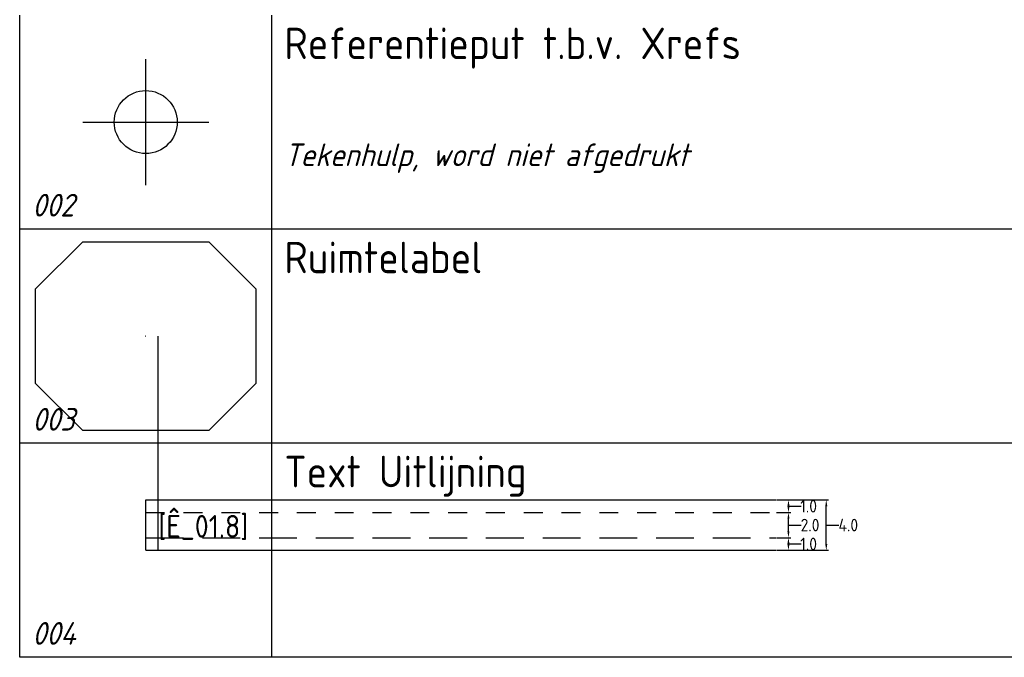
# Model space of a CAD drawing. Header units: millimetres. Extents: x 0 to 160900, y 0 to 84100.
# Tile 15 of 27: x 117000 to 124813, y 31850 to 36913. Entities that reach past the tile are written whole.
import ezdxf
from ezdxf.enums import TextEntityAlignment as Align

# ---------------------------------------------------------------- set-up
doc = ezdxf.new("R2010")
doc.units = ezdxf.units.MM
doc.header["$PDMODE"] = 35
doc.header["$PDSIZE"] = 1
doc.linetypes.add('RVB_ALG_1xLong', pattern=[9, 6, -3])
doc.linetypes.add('RVB_ALG_1xShort', pattern=[6, 3, -3])
doc.layers.get('Defpoints').update_dxf_attribs({"color": 200})
doc.layers.add('RVB_HULP', color=200, linetype='Continuous', plot=False, transparency=0.5)
doc.layers.add('RVB_POINTS', color=200, linetype='Continuous', plot=False, transparency=0.5)
doc.layers.add('RVB_RENVOOI', color=2, linetype='Continuous')
doc.layers.add('RVB_RUIMTELABEL', color=2, linetype='Continuous')
doc.styles.add('RVB_TXT', font='isocp.shx')
doc.dimstyles.get("Standard").update_dxf_attribs({"dimtxt": 5, "dimasz": 0.18, "dimexe": 0.18, "dimexo": 0.0625, "dimgap": 0, "dimtad": 0, "dimtih": 1, "dimtoh": 1, "dimdec": 1, "dimzin": 0, "dimdsep": 46, "dimtxsty": 'RVB_TXT', "dimcen": 0.09, "dimadec": 0, "dimazin": 0, "dimtfac": 1, "dimtdec": 1, "dimtofl": 0, "dimtmove": 0, "dimatfit": 3, "dimfxl": 1, "dimtolj": 1, "dimtzin": 0, "dimarcsym": 0})

# ---------------------------------------------------------------- blocks, each defined once
blk = doc.blocks.new('*U72')
at = {"layer": 'RVB_HULP', "linetype": 'Continuous', "lineweight": -2, "transparency": 16777216}
for p, q in [((0, -5), (0, 5)), ((-5, 0), (5, 0))]:
    blk.add_line(p, q, dxfattribs=at)
blk.add_circle((0, 0), 2.5, dxfattribs=at)
at = {"layer": 'RVB_HULP', "linetype": 'ByBlock', "lineweight": -2, "transparency": 16777216}
blk.add_point((0, 0), dxfattribs=at)
blk = doc.blocks.new('*U77')
at = {"layer": 'RVB_RENVOOI', "linetype": 'Continuous', "transparency": 16777216}
for p, q in [((0, 0), (0, 1700)), ((2000, 0), (2000, 1700)), ((10000, 0), (0, 0))]:
    blk.add_line(p, q, dxfattribs=at)
at = {"layer": 'RVB_RENVOOI', "color": 2, "linetype": 'Continuous', "lineweight": 25, "transparency": 16777216, "style": 'RVB_TXT'}
for tag, p in [('E_OMS_NL_1', (2100, 1350)), ('E_OMS_EN_1', (10100, 1350)), ('E_OMS_NL_2', (2100, 900)), ('E_OMS_EN_2', (10100, 900))]:
    blk.add_attdef(tag, p, '', height=250, dxfattribs=at)
at = {"layer": 'RVB_RENVOOI', "color": 210, "linetype": 'Continuous', "lineweight": 18, "transparency": 16777216, "style": 'RVB_TXT', "oblique": 15}
for tag, p in [('E_OPM_NL_1', (2100, 500)), ('E_OPM_EN_1', (10100, 500)), ('E_OPM_NL_2', (2100, 100)), ('E_OPM_EN_2', (10100, 100))]:
    blk.add_attdef(tag, p, '', height=180, dxfattribs=at)
at = {"layer": 'RVB_RENVOOI', "color": 254, "linetype": 'Continuous', "lineweight": 18, "transparency": 16777216, "style": 'RVB_TXT', "oblique": 15}
blk.add_attdef('E_SYM_NR', (100, 100), '', height=180, dxfattribs=at)
blk = doc.blocks.new('*U76')
at = {"layer": 'RVB_RENVOOI', "linetype": 'Continuous', "transparency": 16777216}
for p, q in [((0, 0), (0, 1700)), ((10000, 1700), (0, 1700)), ((2000, 0), (2000, 1700)), ((10000, 0), (0, 0))]:
    blk.add_line(p, q, dxfattribs=at)
at = {"layer": 'RVB_RENVOOI', "color": 2, "linetype": 'Continuous', "lineweight": 25, "transparency": 16777216, "style": 'RVB_TXT'}
for tag, p in [('E_OMS_NL_1', (2100, 1350)), ('E_OMS_EN_1', (10100, 1350)), ('E_OMS_NL_2', (2100, 900)), ('E_OMS_EN_2', (10100, 900))]:
    blk.add_attdef(tag, p, '', height=250, dxfattribs=at)
at = {"layer": 'RVB_RENVOOI', "color": 210, "linetype": 'Continuous', "lineweight": 18, "transparency": 16777216, "style": 'RVB_TXT', "oblique": 15}
for tag, p in [('E_OPM_NL_1', (2100, 500)), ('E_OPM_EN_1', (10100, 500)), ('E_OPM_NL_2', (2100, 100)), ('E_OPM_EN_2', (10100, 100))]:
    blk.add_attdef(tag, p, '', height=180, dxfattribs=at)
at = {"layer": 'RVB_RENVOOI', "color": 254, "linetype": 'Continuous', "lineweight": 18, "transparency": 16777216, "style": 'RVB_TXT', "oblique": 15}
blk.add_attdef('E_SYM_NR', (100, 100), '', height=180, dxfattribs=at)
blk = doc.blocks.new('*U153')
at = {"flags": 128}
blk.add_lwpolyline([(-1.75, 0.75), (-1, 1.5), (1, 1.5), (1.75, 0.75), (1.75, -0.75), (1, -1.5), (-1, -1.5), (-1.75, -0.75)], close=True, dxfattribs=at)
at = {"layer": 'RVB_POINTS'}
blk.add_point((0, 0), dxfattribs=at)
at = {"color": 1, "style": 'RVB_TXT', "oblique": 15}
blk.add_attdef('E_RL', text='', height=1.8, dxfattribs=at).set_placement((0, 0), align=Align.MIDDLE_CENTER)
blk = doc.blocks.new('*D316')
at = {"layer": 'Defpoints', "color": 0, "transparency": 16777216}
for p in [(50, 1), (51, 1), (50, 0)]:
    blk.add_point(p, dxfattribs=at)
at = {"layer": 'RVB_HULP', "color": 0, "lineweight": -2, "transparency": 16777216}
for p, q in [((50.063, 1), (51.18, 1)), ((50.063, 0), (51.18, 0)), ((51, 0.5), (52, 0.5))]:
    blk.add_line(p, q, dxfattribs=at)
at = {"layer": 'RVB_HULP', "color": 0, "transparency": 16777216}
for points in [[(50.917, 0.5), (51.083, 0.5), (51, 1)], [(50.917, 0.5), (51.083, 0.5), (51, 0)]]:
    blk.add_solid(points, dxfattribs=at)
at = {"layer": 'RVB_HULP', "color": 0, "transparency": 16777216, "insert": (52.6, 0.5), "char_height": 1, "attachment_point": 5, "style": 'RVB_TXT'}
blk.add_mtext('\\A1;1.0', dxfattribs=at)
blk = doc.blocks.new('*D317')
at = {"layer": 'Defpoints', "color": 0, "transparency": 16777216}
for p in [(50, 3), (51, 3), (50, 1)]:
    blk.add_point(p, dxfattribs=at)
at = {"layer": 'RVB_HULP', "color": 0, "lineweight": -2, "transparency": 16777216}
for p, q in [((50.063, 3), (51.18, 3)), ((51, 1.5), (51, 2.5)), ((51, 2), (52, 2)), ((50.063, 1), (51.18, 1))]:
    blk.add_line(p, q, dxfattribs=at)
at = {"layer": 'RVB_HULP', "color": 0, "transparency": 16777216}
for points in [[(50.917, 2.5), (51.083, 2.5), (51, 3)], [(50.917, 1.5), (51.083, 1.5), (51, 1)]]:
    blk.add_solid(points, dxfattribs=at)
at = {"layer": 'RVB_HULP', "color": 0, "transparency": 16777216, "insert": (52.713, 2), "char_height": 1, "attachment_point": 5, "style": 'RVB_TXT'}
blk.add_mtext('\\A1;2.0', dxfattribs=at)
blk = doc.blocks.new('*D318')
at = {"layer": 'Defpoints', "color": 0, "transparency": 16777216}
for p in [(50, 4), (51, 4), (50, 3)]:
    blk.add_point(p, dxfattribs=at)
at = {"layer": 'RVB_HULP', "color": 0, "lineweight": -2, "transparency": 16777216}
for p, q in [((50.063, 4), (51.18, 4)), ((51, 3.5), (52, 3.5)), ((50.063, 3), (51.18, 3))]:
    blk.add_line(p, q, dxfattribs=at)
at = {"layer": 'RVB_HULP', "color": 0, "transparency": 16777216}
for points in [[(50.917, 3.5), (51.083, 3.5), (51, 4)], [(50.917, 3.5), (51.083, 3.5), (51, 3)]]:
    blk.add_solid(points, dxfattribs=at)
at = {"layer": 'RVB_HULP', "color": 0, "transparency": 16777216, "insert": (52.6, 3.5), "char_height": 1, "attachment_point": 5, "style": 'RVB_TXT'}
blk.add_mtext('\\A1;1.0', dxfattribs=at)
blk = doc.blocks.new('*D304')
at = {"layer": 'Defpoints', "color": 0, "transparency": 16777216}
for p in [(50, 4), (54, 4), (50, 0)]:
    blk.add_point(p, dxfattribs=at)
at = {"layer": 'RVB_HULP', "color": 0, "lineweight": -2, "transparency": 16777216}
for p, q in [((50.063, 4), (54.18, 4)), ((54, 0.5), (54, 3.5)), ((54, 2), (55, 2)), ((50.063, 0), (54.18, 0))]:
    blk.add_line(p, q, dxfattribs=at)
at = {"layer": 'RVB_HULP', "color": 0, "transparency": 16777216}
for points in [[(53.917, 3.5), (54.083, 3.5), (54, 4)], [(53.917, 0.5), (54.083, 0.5), (54, 0)]]:
    blk.add_solid(points, dxfattribs=at)
at = {"layer": 'RVB_HULP', "color": 0, "transparency": 16777216, "insert": (55.75, 2), "char_height": 1, "attachment_point": 5, "style": 'RVB_TXT'}
blk.add_mtext('\\A1;4.0', dxfattribs=at)
blk = doc.blocks.new('RVB_HULP_Text_Uitlijning_v2.0')
at = {"layer": 'RVB_HULP', "color": 254, "linetype": 'Continuous', "transparency": 33554559}
blk.add_line((1, 0), (1, 17), dxfattribs=at)
at = {"layer": 'RVB_HULP', "color": 1, "linetype": 'Continuous', "transparency": 33554559}
for p, q in [((0, 0), (0, 4)), ((0, 4), (50, 4))]:
    blk.add_line(p, q, dxfattribs=at)
at = {"layer": 'RVB_HULP', "color": 1, "linetype": 'RVB_ALG_1xShort', "ltscale": 0.5, "transparency": 33554559}
blk.add_line((0, 3), (50, 3), dxfattribs=at)
at = {"layer": 'RVB_HULP', "color": 1, "linetype": 'RVB_ALG_1xLong', "ltscale": 0.5, "transparency": 33554559}
blk.add_line((0, 1), (50, 1), dxfattribs=at)
at = {"layer": 'RVB_HULP', "color": 7, "linetype": 'Continuous', "transparency": 33554559}
blk.add_line((0, 0), (50, 0), dxfattribs=at)
at = {"layer": 'RVB_HULP', "color": 1, "linetype": 'Continuous', "transparency": 33554559}
blk.add_point((1, 1), dxfattribs=at)
at = {"layer": 'RVB_HULP', "color": 1, "linetype": 'Continuous', "transparency": 33554559, "style": 'RVB_TXT'}
blk.add_text('[Ê_01.8]', height=1.8, dxfattribs=at).set_placement((1, 1))
at = {"layer": 'RVB_HULP'}
for base, p1, p2, picture, middle in [((51, 4), (50, 3), (50, 4), '*D318', (52, 3.5)), ((54, 4), (50, 0), (50, 4), '*D304', (55, 2)), ((51, 3), (50, 1), (50, 3), '*D317', (52, 2)), ((51, 1), (50, 0), (50, 1), '*D316', (52, 0.5))]:
    dim = blk.add_linear_dim(base=base, p1=p1, p2=p2, angle=90, dimstyle='Standard', override={"dimtxt": 1, "dimasz": 0.5, "dimdec": 1, "dimtxsty": 'RVB_TXT', "dimtmove": 1}, dxfattribs=at)
    dim.commit()
    dim.dimension.update_dxf_attribs({"geometry": picture, "text_midpoint": middle, "dimtype": 128})

msp = doc.modelspace()

# ---------------------------------------------------------------- block references
at = {"layer": 'RVB_HULP', "xscale": 100, "yscale": 100, "zscale": 100}
for name, p in [('*U72', (118000, 36100)), ('RVB_HULP_Text_Uitlijning_v2.0', (118000, 32700))]:
    msp.add_blockref(name, p, dxfattribs=at)
at = {"layer": 'RVB_RENVOOI'}
ref = msp.add_blockref('*U77', (117000, 35250), dxfattribs=at)
ref.add_attrib('E_OMS_NL_1', 'Referentieput t.b.v. Xrefs', (119100, 36600), dxfattribs={"color": 2, "linetype": 'Continuous', "lineweight": 25, "transparency": 16777216, "height": 250, "style": 'RVB_TXT'})
ref.add_attrib('E_OPM_NL_1', 'Tekenhulp, word niet afgedrukt', (119100, 35750), dxfattribs={"color": 210, "linetype": 'Continuous', "lineweight": 18, "transparency": 16777216, "height": 180, "style": 'RVB_TXT', "oblique": 15})
ref.add_attrib('E_SYM_NR', '002', (117100, 35350), dxfattribs={"color": 254, "linetype": 'Continuous', "lineweight": 18, "transparency": 16777216, "height": 180, "style": 'RVB_TXT', "oblique": 15})
ref = msp.add_blockref('*U76', (117000, 33550), dxfattribs=at)
ref.add_attrib('E_OMS_NL_1', 'Ruimtelabel', (119100, 34900), dxfattribs={"color": 2, "linetype": 'Continuous', "lineweight": 25, "transparency": 16777216, "height": 250, "style": 'RVB_TXT'})
ref.add_attrib('E_SYM_NR', '003', (117100, 33650), dxfattribs={"color": 254, "linetype": 'Continuous', "lineweight": 18, "transparency": 16777216, "height": 180, "style": 'RVB_TXT', "oblique": 15})
ref = msp.add_blockref('*U76', (117000, 31850), dxfattribs=at)
ref.add_attrib('E_OMS_NL_1', 'Text Uitlijning', (119100, 33200), dxfattribs={"color": 2, "linetype": 'Continuous', "lineweight": 25, "transparency": 16777216, "height": 250, "style": 'RVB_TXT'})
ref.add_attrib('E_SYM_NR', '004', (117100, 31950), dxfattribs={"color": 254, "linetype": 'Continuous', "lineweight": 18, "transparency": 16777216, "height": 180, "style": 'RVB_TXT', "oblique": 15})
at = {"layer": 'RVB_RUIMTELABEL', "xscale": 500, "yscale": 500, "zscale": 500}
msp.add_blockref('*U153', (118000, 34400), dxfattribs=at)

doc.saveas('drawing.dxf')
